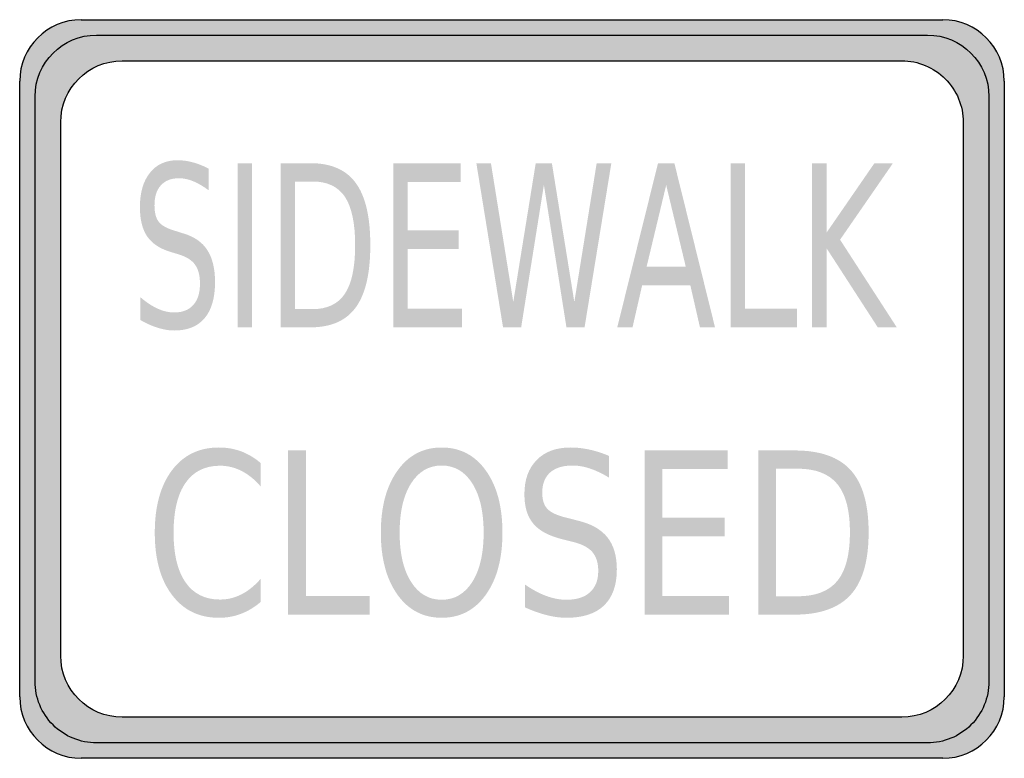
# Model space of a CAD drawing. Header units: inches. Extents: x -0.5 to 0.5, y -0.38 to 0.38.
import ezdxf

# ---------------------------------------------------------------- set-up
doc = ezdxf.new("R2010")
doc.units = ezdxf.units.IN
doc.header["$MEASUREMENT"] = 0

msp = doc.modelspace()

# ---------------------------------------------------------------- hatches: boundary and pattern name
h = msp.add_hatch(color=7)
h.paths.add_polyline_path([(-0.4375, 0.375), (0.4375, 0.375), (0.446, 0.3745), (0.4542, 0.3728), (0.4618, 0.3702), (0.469, 0.3665), (0.4757, 0.362), (0.4817, 0.3567), (0.487, 0.3507), (0.4915, 0.344), (0.4952, 0.3368), (0.4978, 0.3292), (0.4995, 0.321), (0.5, 0.3125), (0.5, -0.3125), (0.4995, -0.321), (0.4978, -0.3292), (0.4952, -0.3368), (0.4915, -0.344), (0.487, -0.3507), (0.4817, -0.3567), (0.4757, -0.362), (0.469, -0.3665), (0.4618, -0.3702), (0.4542, -0.3728), (0.446, -0.3745), (0.4375, -0.375), (-0.4375, -0.375), (-0.446, -0.3745), (-0.4542, -0.3728), (-0.4618, -0.3702), (-0.469, -0.3665), (-0.4757, -0.362), (-0.4817, -0.3567), (-0.487, -0.3507), (-0.4915, -0.344), (-0.4952, -0.3368), (-0.4978, -0.3292), (-0.4995, -0.321), (-0.5, -0.3125), (-0.5, 0.3125), (-0.4995, 0.321), (-0.4978, 0.3292), (-0.4952, 0.3368), (-0.4915, 0.344), (-0.487, 0.3507), (-0.4817, 0.3567), (-0.4757, 0.362), (-0.469, 0.3665), (-0.4618, 0.3702), (-0.4542, 0.3728), (-0.446, 0.3745), (-0.4375, 0.375)])
edge = h.paths.add_edge_path(flags=0)
edge.add_spline(control_points=[(0.3958, 0.3333), (0.4124, 0.3333), (0.4283, 0.3267), (0.44, 0.315), (0.4517, 0.3033), (0.4583, 0.2874), (0.4583, 0.2708)], knot_values=[0, 0, 0, 0, 1, 1, 1, 2, 2, 2, 2], degree=3, periodic=0)
edge.add_line((0.4583, 0.2708), (0.4583, -0.2708))
edge.add_spline(control_points=[(0.4583, -0.2708), (0.4583, -0.3054), (0.4304, -0.3333), (0.3958, -0.3333)], knot_values=[0, 0, 0, 0, 1, 1, 1, 1], degree=3, periodic=0)
edge.add_line((0.3958, -0.3333), (-0.3958, -0.3333))
edge.add_spline(control_points=[(-0.3958, -0.3333), (-0.4304, -0.3333), (-0.4583, -0.3054), (-0.4583, -0.2708)], knot_values=[0, 0, 0, 0, 1, 1, 1, 1], degree=3, periodic=0)
edge.add_line((-0.4583, -0.2708), (-0.4583, 0.2708))
edge.add_spline(control_points=[(-0.4583, 0.2708), (-0.4583, 0.3054), (-0.4304, 0.3333), (-0.3958, 0.3333)], knot_values=[0, 0, 0, 0, 1, 1, 1, 1], degree=3, periodic=0)
edge.add_line((-0.3958, 0.3333), (0.3958, 0.3333))
h = msp.add_hatch(color=7)
edge = h.paths.add_edge_path()
edge.add_spline(control_points=[(-0.4219, 0.3594), (-0.4564, 0.3594), (-0.4844, 0.3314), (-0.4844, 0.2969)], knot_values=[0, 0, 0, 0, 1, 1, 1, 1], degree=3, periodic=0)
edge.add_line((-0.4844, 0.2969), (-0.4844, -0.2969))
edge.add_spline(control_points=[(-0.4844, -0.2969), (-0.4844, -0.3135), (-0.4778, -0.3293), (-0.4661, -0.3411), (-0.4543, -0.3528), (-0.4384, -0.3594), (-0.4219, -0.3594)], knot_values=[0, 0, 0, 0, 1, 1, 1, 2, 2, 2, 2], degree=3, periodic=0)
edge.add_line((-0.4219, -0.3594), (0.4219, -0.3594))
edge.add_spline(control_points=[(0.4219, -0.3594), (0.4385, -0.3594), (0.4543, -0.3528), (0.4661, -0.3411), (0.4778, -0.3293), (0.4844, -0.3135), (0.4844, -0.2969)], knot_values=[0, 0, 0, 0, 1, 1, 1, 2, 2, 2, 2], degree=3, periodic=0)
edge.add_line((0.4844, -0.2969), (0.4844, 0.2969))
edge.add_spline(control_points=[(0.4844, 0.2969), (0.4844, 0.3314), (0.4564, 0.3594), (0.4219, 0.3594)], knot_values=[0, 0, 0, 0, 1, 1, 1, 1], degree=3, periodic=0)
edge.add_line((0.4219, 0.3594), (-0.4219, 0.3594))
edge = h.paths.add_edge_path(flags=0)
edge.add_spline(control_points=[(0.3958, 0.3333), (0.4124, 0.3333), (0.4283, 0.3267), (0.44, 0.315), (0.4517, 0.3033), (0.4583, 0.2874), (0.4583, 0.2708)], knot_values=[0, 0, 0, 0, 1, 1, 1, 2, 2, 2, 2], degree=3, periodic=0)
edge.add_line((0.4583, 0.2708), (0.4583, -0.2708))
edge.add_spline(control_points=[(0.4583, -0.2708), (0.4583, -0.3054), (0.4304, -0.3333), (0.3958, -0.3333)], knot_values=[0, 0, 0, 0, 1, 1, 1, 1], degree=3, periodic=0)
edge.add_line((0.3958, -0.3333), (-0.3958, -0.3333))
edge.add_spline(control_points=[(-0.3958, -0.3333), (-0.4304, -0.3333), (-0.4583, -0.3054), (-0.4583, -0.2708)], knot_values=[0, 0, 0, 0, 1, 1, 1, 1], degree=3, periodic=0)
edge.add_line((-0.4583, -0.2708), (-0.4583, 0.2708))
edge.add_spline(control_points=[(-0.4583, 0.2708), (-0.4583, 0.3054), (-0.4304, 0.3333), (-0.3958, 0.3333)], knot_values=[0, 0, 0, 0, 1, 1, 1, 1], degree=3, periodic=0)
edge.add_line((-0.3958, 0.3333), (0.3958, 0.3333))
h = msp.add_hatch(color=7)
edge = h.paths.add_edge_path()
edge.add_line((-0.3081, 0.2238), (-0.3081, 0.2018))
edge.add_spline(control_points=[(-0.3081, 0.2018), (-0.3137, 0.2059), (-0.3189, 0.209), (-0.3239, 0.211), (-0.3288, 0.213), (-0.3336, 0.214), (-0.3382, 0.214), (-0.3462, 0.214), (-0.3523, 0.2116), (-0.3566, 0.2068), (-0.361, 0.2021), (-0.3631, 0.1953), (-0.3631, 0.1865), (-0.3631, 0.1792), (-0.3617, 0.1736), (-0.3588, 0.1698), (-0.3559, 0.1661), (-0.3505, 0.163), (-0.3424, 0.1607)], knot_values=[0, 0, 0, 0, 1, 1, 1, 2, 2, 2, 3, 3, 3, 4, 4, 4, 5, 5, 5, 6, 6, 6, 6], degree=3, periodic=0)
edge.add_line((-0.3424, 0.1607), (-0.3336, 0.1579))
edge.add_spline(control_points=[(-0.3336, 0.1579), (-0.3227, 0.1547), (-0.3146, 0.1491), (-0.3094, 0.141), (-0.3042, 0.133), (-0.3016, 0.1221), (-0.3016, 0.1086), (-0.3016, 0.0925), (-0.3051, 0.0802), (-0.3122, 0.0719), (-0.3192, 0.0635), (-0.3295, 0.0594), (-0.3431, 0.0594), (-0.3482, 0.0594), (-0.3537, 0.0603), (-0.3595, 0.0621), (-0.3652, 0.0638), (-0.3712, 0.0665), (-0.3774, 0.07)], knot_values=[0, 0, 0, 0, 1, 1, 1, 2, 2, 2, 3, 3, 3, 4, 4, 4, 5, 5, 5, 6, 6, 6, 6], degree=3, periodic=0)
edge.add_line((-0.3774, 0.07), (-0.3774, 0.0932))
edge.add_spline(control_points=[(-0.3774, 0.0932), (-0.3715, 0.0881), (-0.3656, 0.0842), (-0.3599, 0.0816), (-0.3542, 0.079), (-0.3486, 0.0777), (-0.3431, 0.0777), (-0.3347, 0.0777), (-0.3283, 0.0802), (-0.3237, 0.0853), (-0.3192, 0.0903), (-0.3169, 0.0975), (-0.3169, 0.1069), (-0.3169, 0.1151), (-0.3185, 0.1215), (-0.3218, 0.1261), (-0.3251, 0.1307), (-0.3304, 0.1342), (-0.3379, 0.1365)], knot_values=[0, 0, 0, 0, 1, 1, 1, 2, 2, 2, 3, 3, 3, 4, 4, 4, 5, 5, 5, 6, 6, 6, 6], degree=3, periodic=0)
edge.add_line((-0.3379, 0.1365), (-0.3468, 0.1392))
edge.add_spline(control_points=[(-0.3468, 0.1392), (-0.3577, 0.1425), (-0.3656, 0.1478), (-0.3705, 0.1549), (-0.3754, 0.1621), (-0.3779, 0.172), (-0.3779, 0.1847), (-0.3779, 0.1995), (-0.3745, 0.2111), (-0.3677, 0.2196), (-0.361, 0.228), (-0.3517, 0.2323), (-0.3398, 0.2323), (-0.3348, 0.2323), (-0.3296, 0.2316), (-0.3243, 0.2302), (-0.319, 0.2288), (-0.3136, 0.2266), (-0.3081, 0.2238)], knot_values=[0, 0, 0, 0, 1, 1, 1, 2, 2, 2, 3, 3, 3, 4, 4, 4, 5, 5, 5, 6, 6, 6, 6], degree=3, periodic=0)
for points in [[(-0.2787, 0.2293), (-0.2641, 0.2293), (-0.2641, 0.0626), (-0.2787, 0.0626), (-0.2787, 0.2293)], [(-0.1205, 0.2293), (-0.052, 0.2293), (-0.052, 0.2103), (-0.1058, 0.2103), (-0.1058, 0.161), (-0.0542, 0.161), (-0.0542, 0.142), (-0.1058, 0.142), (-0.1058, 0.0816), (-0.0507, 0.0816), (-0.0507, 0.0626), (-0.1205, 0.0626), (-0.1205, 0.2293)], [(-0.0362, 0.2293), (-0.0214, 0.2293), (0.0013, 0.0884), (0.0241, 0.2293), (0.0405, 0.2293), (0.0633, 0.0884), (0.086, 0.2293), (0.1009, 0.2293), (0.0737, 0.0626), (0.0553, 0.0626), (0.0324, 0.2073), (0.0093, 0.0626), (-0.0091, 0.0626), (-0.0362, 0.2293)], [(0.222, 0.2293), (0.2367, 0.2293), (0.2367, 0.0816), (0.2894, 0.0816), (0.2894, 0.0626), (0.222, 0.0626), (0.222, 0.2293)], [(0.3048, 0.2293), (0.3195, 0.2293), (0.3195, 0.1588), (0.3681, 0.2293), (0.3869, 0.2293), (0.3332, 0.1516), (0.3908, 0.0626), (0.3715, 0.0626), (0.3195, 0.1429), (0.3195, 0.0626), (0.3048, 0.0626), (0.3048, 0.2293)], [(-0.2274, -0.0624), (-0.2093, -0.0624), (-0.2093, -0.2101), (-0.1444, -0.2101), (-0.1444, -0.2291), (-0.2274, -0.2291), (-0.2274, -0.0624)], [(0.1346, -0.0624), (0.2189, -0.0624), (0.2189, -0.0814), (0.1526, -0.0814), (0.1526, -0.1307), (0.2161, -0.1307), (0.2161, -0.1497), (0.1526, -0.1497), (0.1526, -0.2101), (0.2205, -0.2101), (0.2205, -0.2291), (0.1346, -0.2291), (0.1346, -0.0624)]]:
    msp.add_hatch(color=7).paths.add_polyline_path(points)
h = msp.add_hatch(color=7)
edge = h.paths.add_edge_path()
edge.add_line((-0.2349, 0.2293), (-0.2048, 0.2293))
edge.add_spline(control_points=[(-0.2048, 0.2293), (-0.1838, 0.2293), (-0.1684, 0.2226), (-0.1586, 0.2091), (-0.1488, 0.1957), (-0.1439, 0.1747), (-0.1439, 0.1461), (-0.1439, 0.1174), (-0.1488, 0.0963), (-0.1587, 0.0828), (-0.1685, 0.0693), (-0.1839, 0.0626), (-0.2048, 0.0626)], knot_values=[0, 0, 0, 0, 1, 1, 1, 2, 2, 2, 3, 3, 3, 4, 4, 4, 4], degree=3, periodic=0)
edge.add_line((-0.2048, 0.0626), (-0.2349, 0.0626))
edge.add_line((-0.2349, 0.0626), (-0.2349, 0.2293))
edge = h.paths.add_edge_path(flags=0)
edge.add_line((-0.2203, 0.2107), (-0.2203, 0.0811))
edge.add_line((-0.2203, 0.0811), (-0.2026, 0.0811))
edge.add_spline(control_points=[(-0.2026, 0.0811), (-0.1876, 0.0811), (-0.1767, 0.0863), (-0.1697, 0.0968), (-0.1628, 0.1072), (-0.1593, 0.1236), (-0.1593, 0.1461), (-0.1593, 0.1684), (-0.1628, 0.1848), (-0.1697, 0.1952), (-0.1767, 0.2056), (-0.1876, 0.2107), (-0.2026, 0.2107)], knot_values=[0, 0, 0, 0, 1, 1, 1, 2, 2, 2, 3, 3, 3, 4, 4, 4, 4], degree=3, periodic=0)
edge.add_line((-0.2026, 0.2107), (-0.2203, 0.2107))
h = msp.add_hatch(color=7)
h.paths.add_polyline_path([(0.1483, 0.2293), (0.1649, 0.2293), (0.2062, 0.0626), (0.1909, 0.0626), (0.1811, 0.1054), (0.1322, 0.1054), (0.1224, 0.0626), (0.1069, 0.0626), (0.1483, 0.2293)])
h.paths.add_polyline_path([(0.1566, 0.2071), (0.1367, 0.1241), (0.1765, 0.1241), (0.1566, 0.2071)], flags=0)
h = msp.add_hatch(color=7)
edge = h.paths.add_edge_path()
edge.add_line((-0.2552, -0.0752), (-0.2552, -0.099))
edge.add_spline(control_points=[(-0.2552, -0.099), (-0.2613, -0.0919), (-0.2678, -0.0867), (-0.2747, -0.0832), (-0.2815, -0.0797), (-0.2888, -0.0779), (-0.2966, -0.0779), (-0.3118, -0.0779), (-0.3235, -0.0837), (-0.3316, -0.0954), (-0.3397, -0.107), (-0.3437, -0.1239), (-0.3437, -0.1459), (-0.3437, -0.1678), (-0.3397, -0.1846), (-0.3316, -0.1963), (-0.3235, -0.2079), (-0.3118, -0.2138), (-0.2966, -0.2138), (-0.2888, -0.2138), (-0.2815, -0.212), (-0.2747, -0.2085), (-0.2678, -0.205), (-0.2613, -0.1997), (-0.2552, -0.1927)], knot_values=[0, 0, 0, 0, 1, 1, 1, 2, 2, 2, 3, 3, 3, 4, 4, 4, 5, 5, 5, 6, 6, 6, 7, 7, 7, 8, 8, 8, 8], degree=3, periodic=0)
edge.add_line((-0.2552, -0.1927), (-0.2552, -0.2162))
edge.add_spline(control_points=[(-0.2552, -0.2162), (-0.2615, -0.2216), (-0.2682, -0.2256), (-0.2753, -0.2283), (-0.2823, -0.231), (-0.2898, -0.2323), (-0.2977, -0.2323), (-0.3178, -0.2323), (-0.3337, -0.2246), (-0.3453, -0.2091), (-0.357, -0.1937), (-0.3628, -0.1726), (-0.3628, -0.1459), (-0.3628, -0.1191), (-0.357, -0.098), (-0.3453, -0.0825), (-0.3337, -0.0671), (-0.3178, -0.0594), (-0.2977, -0.0594), (-0.2897, -0.0594), (-0.2822, -0.0607), (-0.2751, -0.0633), (-0.268, -0.066), (-0.2614, -0.0699), (-0.2552, -0.0752)], knot_values=[0, 0, 0, 0, 1, 1, 1, 2, 2, 2, 3, 3, 3, 4, 4, 4, 5, 5, 5, 6, 6, 6, 7, 7, 7, 8, 8, 8, 8], degree=3, periodic=0)
h = msp.add_hatch(color=7)
edge = h.paths.add_edge_path()
edge.add_spline(control_points=[(-0.0714, -0.0594), (-0.0527, -0.0594), (-0.0377, -0.0672), (-0.0265, -0.0829), (-0.0153, -0.0985), (-0.0097, -0.1195), (-0.0097, -0.1459), (-0.0097, -0.1722), (-0.0153, -0.1931), (-0.0265, -0.2088), (-0.0377, -0.2245), (-0.0527, -0.2323), (-0.0714, -0.2323), (-0.0901, -0.2323), (-0.1051, -0.2245), (-0.1163, -0.2089), (-0.1275, -0.1932), (-0.1332, -0.1722), (-0.1332, -0.1459), (-0.1332, -0.1195), (-0.1275, -0.0985), (-0.1163, -0.0829), (-0.1051, -0.0672), (-0.0901, -0.0594), (-0.0714, -0.0594)], knot_values=[0, 0, 0, 0, 1, 1, 1, 2, 2, 2, 3, 3, 3, 4, 4, 4, 5, 5, 5, 6, 6, 6, 7, 7, 7, 8, 8, 8, 8], degree=3, periodic=0)
edge = h.paths.add_edge_path(flags=0)
edge.add_spline(control_points=[(-0.0714, -0.0777), (-0.0845, -0.0777), (-0.0949, -0.0838), (-0.1026, -0.096), (-0.1103, -0.1082), (-0.1141, -0.1248), (-0.1141, -0.1459), (-0.1141, -0.1669), (-0.1103, -0.1835), (-0.1026, -0.1957), (-0.0949, -0.2079), (-0.0845, -0.214), (-0.0714, -0.214), (-0.0583, -0.214), (-0.0479, -0.2079), (-0.0402, -0.1957), (-0.0326, -0.1835), (-0.0288, -0.1669), (-0.0288, -0.1459), (-0.0288, -0.1248), (-0.0326, -0.1082), (-0.0402, -0.096), (-0.0479, -0.0838), (-0.0583, -0.0777), (-0.0714, -0.0777)], knot_values=[0, 0, 0, 0, 1, 1, 1, 2, 2, 2, 3, 3, 3, 4, 4, 4, 5, 5, 5, 6, 6, 6, 7, 7, 7, 8, 8, 8, 8], degree=3, periodic=0)
h = msp.add_hatch(color=7)
edge = h.paths.add_edge_path()
edge.add_line((0.0984, -0.0679), (0.0984, -0.0899))
edge.add_spline(control_points=[(0.0984, -0.0899), (0.0916, -0.0858), (0.0851, -0.0827), (0.079, -0.0807), (0.073, -0.0787), (0.0671, -0.0777), (0.0614, -0.0777), (0.0516, -0.0777), (0.044, -0.0801), (0.0387, -0.0848), (0.0334, -0.0896), (0.0307, -0.0964), (0.0307, -0.1051), (0.0307, -0.1125), (0.0325, -0.1181), (0.036, -0.1218), (0.0396, -0.1256), (0.0463, -0.1286), (0.0562, -0.1309)], knot_values=[0, 0, 0, 0, 1, 1, 1, 2, 2, 2, 3, 3, 3, 4, 4, 4, 5, 5, 5, 6, 6, 6, 6], degree=3, periodic=0)
edge.add_line((0.0562, -0.1309), (0.0671, -0.1337))
edge.add_spline(control_points=[(0.0671, -0.1337), (0.0805, -0.1369), (0.0905, -0.1426), (0.0969, -0.1506), (0.1033, -0.1587), (0.1065, -0.1695), (0.1065, -0.1831), (0.1065, -0.1992), (0.1021, -0.2115), (0.0935, -0.2198), (0.0848, -0.2281), (0.0721, -0.2323), (0.0554, -0.2323), (0.0491, -0.2323), (0.0423, -0.2314), (0.0352, -0.2296), (0.0281, -0.2278), (0.0207, -0.2252), (0.0131, -0.2217)], knot_values=[0, 0, 0, 0, 1, 1, 1, 2, 2, 2, 3, 3, 3, 4, 4, 4, 5, 5, 5, 6, 6, 6, 6], degree=3, periodic=0)
edge.add_line((0.0131, -0.2217), (0.0131, -0.1985))
edge.add_spline(control_points=[(0.0131, -0.1985), (0.0205, -0.2036), (0.0276, -0.2075), (0.0347, -0.2101), (0.0417, -0.2127), (0.0486, -0.214), (0.0554, -0.214), (0.0657, -0.214), (0.0736, -0.2115), (0.0792, -0.2064), (0.0848, -0.2013), (0.0876, -0.1941), (0.0876, -0.1847), (0.0876, -0.1766), (0.0856, -0.1702), (0.0816, -0.1655), (0.0776, -0.1609), (0.071, -0.1575), (0.0618, -0.1552)], knot_values=[0, 0, 0, 0, 1, 1, 1, 2, 2, 2, 3, 3, 3, 4, 4, 4, 5, 5, 5, 6, 6, 6, 6], degree=3, periodic=0)
edge.add_line((0.0618, -0.1552), (0.0508, -0.1525))
edge.add_spline(control_points=[(0.0508, -0.1525), (0.0374, -0.1491), (0.0276, -0.1439), (0.0216, -0.1367), (0.0156, -0.1296), (0.0126, -0.1197), (0.0126, -0.1069), (0.0126, -0.0922), (0.0167, -0.0806), (0.0251, -0.0721), (0.0334, -0.0636), (0.0448, -0.0594), (0.0594, -0.0594), (0.0656, -0.0594), (0.072, -0.0601), (0.0785, -0.0615), (0.085, -0.0629), (0.0916, -0.065), (0.0984, -0.0679)], knot_values=[0, 0, 0, 0, 1, 1, 1, 2, 2, 2, 3, 3, 3, 4, 4, 4, 5, 5, 5, 6, 6, 6, 6], degree=3, periodic=0)
h = msp.add_hatch(color=7)
edge = h.paths.add_edge_path()
edge.add_line((0.2501, -0.0624), (0.2872, -0.0624))
edge.add_spline(control_points=[(0.2872, -0.0624), (0.313, -0.0624), (0.332, -0.0691), (0.3441, -0.0825), (0.3562, -0.096), (0.3622, -0.117), (0.3622, -0.1456), (0.3622, -0.1743), (0.3562, -0.1954), (0.344, -0.2089), (0.3319, -0.2223), (0.3129, -0.2291), (0.2872, -0.2291)], knot_values=[0, 0, 0, 0, 1, 1, 1, 2, 2, 2, 3, 3, 3, 4, 4, 4, 4], degree=3, periodic=0)
edge.add_line((0.2872, -0.2291), (0.2501, -0.2291))
edge.add_line((0.2501, -0.2291), (0.2501, -0.0624))
edge = h.paths.add_edge_path(flags=0)
edge.add_line((0.2682, -0.0809), (0.2682, -0.2105))
edge.add_line((0.2682, -0.2105), (0.29, -0.2105))
edge.add_spline(control_points=[(0.29, -0.2105), (0.3084, -0.2105), (0.3218, -0.2053), (0.3304, -0.1949), (0.3389, -0.1845), (0.3432, -0.168), (0.3432, -0.1456), (0.3432, -0.1232), (0.3389, -0.1069), (0.3304, -0.0965), (0.3218, -0.0861), (0.3084, -0.0809), (0.29, -0.0809)], knot_values=[0, 0, 0, 0, 1, 1, 1, 2, 2, 2, 3, 3, 3, 4, 4, 4, 4], degree=3, periodic=0)
edge.add_line((0.29, -0.0809), (0.2682, -0.0809))

# ---------------------------------------------------------------- linework, layer by layer
at = {"color": 7}
for p, q in [((-0.4375, 0.375), (0.4375, 0.375)), ((-0.5, -0.3125), (-0.5, 0.3125)), ((0.5, 0.3125), (0.5, -0.3125)), ((0.4375, -0.375), (-0.4375, -0.375))]:
    msp.add_line(p, q, dxfattribs=at)
for points in [[(-0.4219, 0.3594), (0.4219, 0.3594)], [(-0.3958, 0.3333), (0.3958, 0.3333)], [(-0.4844, -0.2969), (-0.4844, 0.2969)], [(0.4844, 0.2969), (0.4844, -0.2969)], [(-0.4583, -0.2708), (-0.4583, 0.2708)], [(0.4583, 0.2708), (0.4583, -0.2708)], [(0.3958, -0.3333), (-0.3958, -0.3333)], [(0.4219, -0.3594), (-0.4219, -0.3594)]]:
    msp.add_lwpolyline(points, dxfattribs=at)
for points in [[(-0.4375, 0.375), (-0.472, 0.375), (-0.5, 0.347), (-0.5, 0.3125)], [(0.5, 0.3125), (0.5, 0.347), (0.472, 0.375), (0.4375, 0.375)], [(-0.4844, 0.2969), (-0.4844, 0.3314), (-0.4564, 0.3594), (-0.4219, 0.3594)], [(0.4219, 0.3594), (0.4564, 0.3594), (0.4844, 0.3314), (0.4844, 0.2969)], [(-0.4583, 0.2708), (-0.4583, 0.3054), (-0.4304, 0.3333), (-0.3958, 0.3333)], [(-0.3958, -0.3333), (-0.4304, -0.3333), (-0.4583, -0.3054), (-0.4583, -0.2708)], [(0.4583, -0.2708), (0.4583, -0.3054), (0.4304, -0.3333), (0.3958, -0.3333)], [(-0.5, -0.3125), (-0.5, -0.347), (-0.472, -0.375), (-0.4375, -0.375)], [(0.4375, -0.375), (0.472, -0.375), (0.5, -0.347), (0.5, -0.3125)]]:
    msp.add_open_spline(points, degree=3, dxfattribs=at)
for points in [[(0.3958, 0.3333), (0.4124, 0.3333), (0.4283, 0.3267), (0.44, 0.315), (0.4517, 0.3033), (0.4583, 0.2874), (0.4583, 0.2708)], [(-0.4219, -0.3594), (-0.4384, -0.3594), (-0.4543, -0.3528), (-0.4661, -0.3411), (-0.4778, -0.3293), (-0.4844, -0.3135), (-0.4844, -0.2969)], [(0.4844, -0.2969), (0.4844, -0.3135), (0.4778, -0.3293), (0.4661, -0.3411), (0.4543, -0.3528), (0.4385, -0.3594), (0.4219, -0.3594)]]:
    msp.add_open_spline(points, degree=3, knots=[0, 0, 0, 0, 1, 1, 1, 2, 2, 2, 2], dxfattribs=at)

doc.saveas('drawing.dxf')
